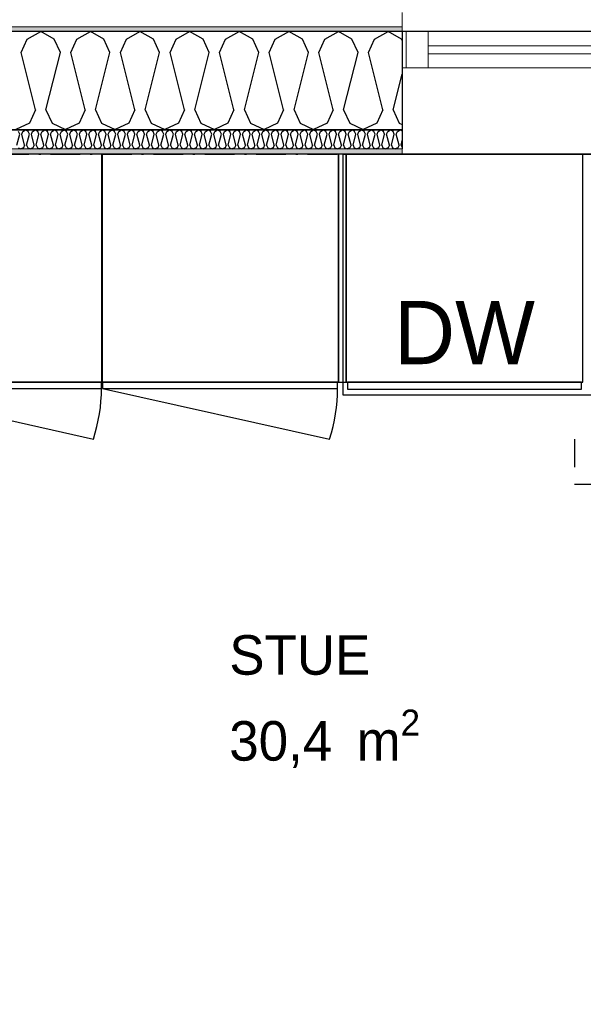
# Model space of a CAD drawing. Header units: millimetres. Extents: x -150 to 340931, y -1115 to 365939.
# Tile 139 of 253: x 290183 to 291608, y 354230 to 356721. Entities that reach past the tile are written whole.
import ezdxf
from ezdxf.enums import TextEntityAlignment as Align

# ---------------------------------------------------------------- set-up
doc = ezdxf.new("R2010")
doc.units = ezdxf.units.MM
doc.header["$LTSCALE"] = 0.5
doc.header["$MEASUREMENT"] = 0
for name, pattern in [('Akselinje', [1500, 1000, -200, 100, -200]), ('Over snittplan', [260, 150, -50, 10, -50]), ('PLINE', [0]), ('Små Stiplet', [282.222222, 141.111111, -141.111111])]:
    doc.linetypes.add(name, pattern=pattern)
for name, color, linetype in [('232- Ikke-bærende yttervegger (Skravur)(Nye konstruksjoner)', 7, 'Continuous'), ('232- Ikke-bærende yttervegger(Nye konstruksjoner)', 7, 'Continuous'), ('244- Vinduer_ dører_ foldevegger(Nye konstruksjoner)', 7, 'Continuous'), ('255- Gulvoverflate(Nye konstruksjoner)', 7, 'Continuous'), ('273- Kjøkkeninnredning(Nye konstruksjoner)', 7, 'Continuous'), ('82-- Modullinjer(Nye konstruksjoner)', 7, 'Continuous'), ('842-M___1_50 Målsetting bygning(Nye konstruksjoner)', 7, 'Continuous'), ('862- M___Nettoareal(Nye konstruksjoner)', 7, 'Continuous'), ('862- M___Nettoareal(Polylinje)(Nye konstruksjoner)', 7, 'Continuous'), ('862- M___Nettoareal(Tekst)(Nye konstruksjoner)', 7, 'Continuous'), ('878- Annen overflate_visuell informasjon(Nye konstruksjoner)', 7, 'Continuous')]:
    doc.layers.add(name, color=color, linetype=linetype)
for name, color, linetype, lineweight in [('234- Vinduer_ dører_ porter(Nye konstruksjoner)', 7, 'Continuous', 0), ('235- Utvendig kledning og overflate(Nye konstruksjoner)', 7, 'Continuous', 0), ('236- Innvendig kledning og overflate(Nye konstruksjoner)', 7, 'Continuous', 0)]:
    doc.layers.add(name, color=color, linetype=linetype, lineweight=lineweight)
doc.styles.add('GENERATED_STYLE_1', font='txt')
doc.styles.add('GENERATED_STYLE_2', font='txt')
doc.styles.add('GENERATED_STYLE_3', font='arial.ttf')
doc.styles.add('GENERATED_STYLE_5', font='arial.ttf')
doc.dimstyles.new('GENERATED_STYLE__1', dxfattribs={"dimtxt": 100, "dimasz": 95, "dimexe": 0.18, "dimexo": 0.0625, "dimgap": 0, "dimtad": 1, "dimtih": 1, "dimtoh": 1, "dimdec": 0, "dimzin": 0, "dimdsep": 46, "dimtxsty": 'GENERATED_STYLE_3', "dimblk": 'ARROWHEAD_6', "dimblk1": 'ARROWHEAD_6', "dimblk2": 'ARROWHEAD_6', "dimcen": 0.09, "dimse1": 1, "dimse2": 1, "dimclrd": 256, "dimclre": 256, "dimclrt": 256, "dimadec": 1, "dimazin": 0, "dimtfac": 1, "dimtdec": 4, "dimtmove": 0, "dimatfit": 3, "dimfxl": 1, "dimtolj": 1, "dimtzin": 0, "dimarcsym": 0})
pattern_1 = [(0, (0, 0), (0, 43.30127), [0, -25]), (0, (12.5, 21.65), (0, 43.30127), [0, -25])]

# ---------------------------------------------------------------- blocks, each defined once
blk = doc.blocks.new('LEILIGHET 7__2', base_point=(292118.6, 348580.7))
at = {"layer": '862- M___Nettoareal(Polylinje)(Nye konstruksjoner)', "linetype": 'PLINE', "flags": 128}
blk.add_lwpolyline([(294391, 356380.7), (286261, 356380.7), (286261, 348080.7), (289576, 348080.7), (289576, 349780.7), (294391, 349780.7)], close=True, dxfattribs=at)
at = {"layer": '862- M___Nettoareal(Tekst)(Nye konstruksjoner)', "style": 'GENERATED_STYLE_1'}
for tag, p in [('DUMMY_861', (288348.8, 358188.6)), ('ROOM_NAME', (287614.6, 358138.8)), ('DUMMY_862', (287614.6, 358000.4))]:
    blk.add_attdef(tag, text='', height=100, dxfattribs=at).set_placement(p, align=Align.TOP_LEFT)
blk = doc.blocks.new('STUE__37', base_point=(290949.5, 355025.2))
at = {"layer": '862- M___Nettoareal(Polylinje)(Nye konstruksjoner)', "linetype": 'PLINE', "flags": 128}
blk.add_lwpolyline([(289700, 349780.7), (294305, 349780.7), (294305, 356380.7), (289700, 356380.7), (289700, 355490.7), (289700, 354480.7)], close=True, dxfattribs=at)
at = {"layer": '862- M___Nettoareal(Tekst)(Nye konstruksjoner)', "insert": (290712.8, 354975.4), "char_height": 100, "attachment_point": 1, "style": 'GENERATED_STYLE_1'}
blk.add_mtext('\\A1;{\\pql;\\pt0,2300;\\fAvenir Light|b0|i0|c0|p0;\\W1.000000;30,4\\fAvenir Light|b0|i0|c0|p0;\\W1.000000;\\A1{\\H.66x;\\S^  ;}\\fAvenir Light|b0|i0|c0|p0;\\W1.000000; m\\fAvenir Light|b0|i0|c0|p0;\\W1.000000;\\A1{\\H.66x;\\S2^  ;}}', dxfattribs=at)
at = {"layer": '862- M___Nettoareal(Tekst)(Nye konstruksjoner)', "style": 'GENERATED_STYLE_1'}
for tag, p in [('DUMMY_861', (291186.2, 355213.4)), ('ROOM_NAME', (290712.8, 355163.6)), ('DUMMY_862', (290712.8, 355025.2))]:
    blk.add_attdef(tag, text='', height=100, dxfattribs=at).set_placement(p, align=Align.TOP_LEFT)
blk = doc.blocks.new('*X84')
at = {"layer": '232- Ikke-bærende yttervegger (Skravur)(Nye konstruksjoner)', "linetype": 'PLINE'}
for p, q in [((290175.9, 356403.3), (290182.9, 356431.4)), ((290182.9, 356431.4), (290180, 356437.9)), ((290188, 356431.4), (290191, 356437.9)), ((290195.1, 356403.3), (290188, 356431.4)), ((290191, 356437.9), (290197.6, 356441.6)), ((290204.3, 356437.9), (290197.6, 356441.6)), ((290200.2, 356403.3), (290207.2, 356431.4)), ((290207.2, 356431.4), (290204.3, 356437.9)), ((290212.3, 356431.4), (290215.3, 356437.9)), ((290219.4, 356403.3), (290212.3, 356431.4)), ((290215.3, 356437.9), (290221.9, 356441.6)), ((290228.5, 356437.9), (290221.9, 356441.6)), ((290224.5, 356403.3), (290231.5, 356431.4)), ((290231.5, 356431.4), (290228.5, 356437.9)), ((290236.6, 356431.4), (290239.6, 356437.9)), ((290243.6, 356403.3), (290236.6, 356431.4)), ((290239.6, 356437.9), (290246.2, 356441.6)), ((290252.8, 356437.9), (290246.2, 356441.6)), ((290248.7, 356403.3), (290255.8, 356431.4)), ((290255.8, 356431.4), (290252.8, 356437.9)), ((290260.9, 356431.4), (290263.8, 356437.9)), ((290267.9, 356403.3), (290260.9, 356431.4)), ((290263.8, 356437.9), (290270.5, 356441.6)), ((290277.1, 356437.9), (290270.5, 356441.6)), ((290273, 356403.3), (290280.1, 356431.4)), ((290280.1, 356431.4), (290277.1, 356437.9)), ((290285.2, 356431.4), (290288.1, 356437.9)), ((290292.2, 356403.3), (290285.2, 356431.4)), ((290288.1, 356437.9), (290294.8, 356441.6)), ((290301.4, 356437.9), (290294.8, 356441.6)), ((290297.3, 356403.3), (290304.3, 356431.4)), ((290304.3, 356431.4), (290301.4, 356437.9)), ((290309.4, 356431.4), (290312.4, 356437.9)), ((290316.5, 356403.3), (290309.4, 356431.4)), ((290312.4, 356437.9), (290319, 356441.6)), ((290325.7, 356437.9), (290319, 356441.6)), ((290321.6, 356403.3), (290328.6, 356431.4)), ((290328.6, 356431.4), (290325.7, 356437.9)), ((290333.7, 356431.4), (290336.7, 356437.9)), ((290340.8, 356403.3), (290333.7, 356431.4)), ((290336.7, 356437.9), (290343.3, 356441.6)), ((290349.9, 356437.9), (290343.3, 356441.6)), ((290345.9, 356403.3), (290352.9, 356431.4)), ((290352.9, 356431.4), (290349.9, 356437.9)), ((290358, 356431.4), (290361, 356437.9)), ((290365, 356403.3), (290358, 356431.4)), ((290361, 356437.9), (290367.6, 356441.6)), ((290374.2, 356437.9), (290367.6, 356441.6)), ((290370.1, 356403.3), (290377.2, 356431.4)), ((290377.2, 356431.4), (290374.2, 356437.9)), ((290382.3, 356431.4), (290385.2, 356437.9)), ((290389.3, 356403.3), (290382.3, 356431.4)), ((290385.2, 356437.9), (290391.9, 356441.6)), ((290398.5, 356437.9), (290391.9, 356441.6)), ((290394.4, 356403.3), (290401.5, 356431.4)), ((290401.5, 356431.4), (290398.5, 356437.9)), ((290406.6, 356431.4), (290409.5, 356437.9)), ((290413.6, 356403.3), (290406.6, 356431.4)), ((290409.5, 356437.9), (290416.2, 356441.6)), ((290422.8, 356437.9), (290416.2, 356441.6)), ((290418.7, 356403.3), (290425.7, 356431.4)), ((290425.7, 356431.4), (290422.8, 356437.9)), ((290430.9, 356431.4), (290433.8, 356437.9)), ((290437.9, 356403.3), (290430.9, 356431.4)), ((290433.8, 356437.9), (290440.4, 356441.6)), ((290447.1, 356437.9), (290440.4, 356441.6)), ((290443, 356403.3), (290450, 356431.4)), ((290450, 356431.4), (290447.1, 356437.9)), ((290455.1, 356431.4), (290458.1, 356437.9)), ((290462.2, 356403.3), (290455.1, 356431.4)), ((290458.1, 356437.9), (290464.7, 356441.6)), ((290471.4, 356437.9), (290464.7, 356441.6)), ((290467.3, 356403.3), (290474.3, 356431.4)), ((290474.3, 356431.4), (290471.4, 356437.9)), ((290479.4, 356431.4), (290482.4, 356437.9)), ((290486.5, 356403.3), (290479.4, 356431.4)), ((290482.4, 356437.9), (290489, 356441.6)), ((290495.6, 356437.9), (290489, 356441.6)), ((290491.6, 356403.3), (290498.6, 356431.4)), ((290498.6, 356431.4), (290495.6, 356437.9)), ((290503.7, 356431.4), (290506.7, 356437.9)), ((290510.7, 356403.3), (290503.7, 356431.4)), ((290506.7, 356437.9), (290513.3, 356441.6)), ((290519.9, 356437.9), (290513.3, 356441.6)), ((290515.8, 356403.3), (290522.9, 356431.4)), ((290522.9, 356431.4), (290519.9, 356437.9)), ((290528, 356431.4), (290530.9, 356437.9)), ((290535, 356403.3), (290528, 356431.4)), ((290530.9, 356437.9), (290537.6, 356441.6)), ((290544.2, 356437.9), (290537.6, 356441.6)), ((290540.1, 356403.3), (290547.2, 356431.4)), ((290547.2, 356431.4), (290544.2, 356437.9)), ((290552.3, 356431.4), (290555.2, 356437.9)), ((290559.3, 356403.3), (290552.3, 356431.4)), ((290555.2, 356437.9), (290561.8, 356441.6)), ((290568.5, 356437.9), (290561.8, 356441.6)), ((290564.4, 356403.3), (290571.4, 356431.4)), ((290571.4, 356431.4), (290568.5, 356437.9)), ((290576.5, 356431.4), (290579.5, 356437.9)), ((290583.6, 356403.3), (290576.5, 356431.4)), ((290579.5, 356437.9), (290586.1, 356441.6)), ((290592.8, 356437.9), (290586.1, 356441.6)), ((290588.7, 356403.3), (290595.7, 356431.4)), ((290595.7, 356431.4), (290592.8, 356437.9)), ((290600.8, 356431.4), (290603.8, 356437.9)), ((290607.9, 356403.3), (290600.8, 356431.4)), ((290603.8, 356437.9), (290610.4, 356441.6)), ((290617, 356437.9), (290610.4, 356441.6)), ((290613, 356403.3), (290620, 356431.4)), ((290620, 356431.4), (290617, 356437.9)), ((290625.1, 356431.4), (290628.1, 356437.9)), ((290632.1, 356403.3), (290625.1, 356431.4)), ((290628.1, 356437.9), (290634.7, 356441.6)), ((290641.3, 356437.9), (290634.7, 356441.6)), ((290637.2, 356403.3), (290644.3, 356431.4)), ((290644.3, 356431.4), (290641.3, 356437.9)), ((290649.4, 356431.4), (290652.3, 356437.9)), ((290656.4, 356403.3), (290649.4, 356431.4)), ((290652.3, 356437.9), (290659, 356441.6)), ((290665.6, 356437.9), (290659, 356441.6)), ((290661.5, 356403.3), (290668.6, 356431.4)), ((290668.6, 356431.4), (290665.6, 356437.9)), ((290673.7, 356431.4), (290676.6, 356437.9)), ((290680.7, 356403.3), (290673.7, 356431.4)), ((290676.6, 356437.9), (290683.3, 356441.6)), ((290689.9, 356437.9), (290683.3, 356441.6)), ((290685.8, 356403.3), (290692.8, 356431.4)), ((290692.8, 356431.4), (290689.9, 356437.9)), ((290697.9, 356431.4), (290700.9, 356437.9)), ((290705, 356403.3), (290697.9, 356431.4)), ((290700.9, 356437.9), (290707.5, 356441.6)), ((290714.2, 356437.9), (290707.5, 356441.6)), ((290710.1, 356403.3), (290717.1, 356431.4)), ((290717.1, 356431.4), (290714.2, 356437.9)), ((290722.2, 356431.4), (290725.2, 356437.9)), ((290729.3, 356403.3), (290722.2, 356431.4)), ((290725.2, 356437.9), (290731.8, 356441.6)), ((290738.4, 356437.9), (290731.8, 356441.6)), ((290734.4, 356403.3), (290741.4, 356431.4)), ((290741.4, 356431.4), (290738.4, 356437.9)), ((290746.5, 356431.4), (290749.5, 356437.9)), ((290753.5, 356403.3), (290746.5, 356431.4)), ((290749.5, 356437.9), (290756.1, 356441.6)), ((290762.7, 356437.9), (290756.1, 356441.6)), ((290758.6, 356403.3), (290765.7, 356431.4)), ((290765.7, 356431.4), (290762.7, 356437.9)), ((290770.8, 356431.4), (290773.7, 356437.9)), ((290777.8, 356403.3), (290770.8, 356431.4)), ((290773.7, 356437.9), (290780.4, 356441.6)), ((290787, 356437.9), (290780.4, 356441.6)), ((290782.9, 356403.3), (290790, 356431.4)), ((290790, 356431.4), (290787, 356437.9)), ((290795.1, 356431.4), (290798, 356437.9)), ((290802.1, 356403.3), (290795.1, 356431.4)), ((290798, 356437.9), (290804.7, 356441.6)), ((290811.3, 356437.9), (290804.7, 356441.6)), ((290807.2, 356403.3), (290814.2, 356431.4)), ((290814.2, 356431.4), (290811.3, 356437.9)), ((290819.4, 356431.4), (290822.3, 356437.9)), ((290826.4, 356403.3), (290819.4, 356431.4)), ((290822.3, 356437.9), (290828.9, 356441.6)), ((290835.6, 356437.9), (290828.9, 356441.6)), ((290831.5, 356403.3), (290838.5, 356431.4)), ((290838.5, 356431.4), (290835.6, 356437.9)), ((290843.6, 356431.4), (290846.6, 356437.9)), ((290850.7, 356403.3), (290843.6, 356431.4)), ((290846.6, 356437.9), (290853.2, 356441.6)), ((290859.9, 356437.9), (290853.2, 356441.6)), ((290855.8, 356403.3), (290862.8, 356431.4)), ((290862.8, 356431.4), (290859.9, 356437.9)), ((290867.9, 356431.4), (290870.9, 356437.9)), ((290875, 356403.3), (290867.9, 356431.4)), ((290870.9, 356437.9), (290877.5, 356441.6)), ((290884.1, 356437.9), (290877.5, 356441.6)), ((290880.1, 356403.3), (290887.1, 356431.4)), ((290887.1, 356431.4), (290884.1, 356437.9)), ((290892.2, 356431.4), (290895.2, 356437.9)), ((290899.2, 356403.3), (290892.2, 356431.4)), ((290895.2, 356437.9), (290901.8, 356441.6)), ((290908.4, 356437.9), (290901.8, 356441.6)), ((290904.3, 356403.3), (290911.4, 356431.4)), ((290911.4, 356431.4), (290908.4, 356437.9)), ((290916.5, 356431.4), (290919.4, 356437.9)), ((290923.5, 356403.3), (290916.5, 356431.4)), ((290919.4, 356437.9), (290926.1, 356441.6)), ((290932.7, 356437.9), (290926.1, 356441.6)), ((290928.6, 356403.3), (290935.7, 356431.4)), ((290935.7, 356431.4), (290932.7, 356437.9)), ((290940.8, 356431.4), (290943.7, 356437.9)), ((290947.8, 356403.3), (290940.8, 356431.4)), ((290943.7, 356437.9), (290950.3, 356441.6)), ((290957, 356437.9), (290950.3, 356441.6)), ((290952.9, 356403.3), (290959.9, 356431.4)), ((290959.9, 356431.4), (290957, 356437.9)), ((290965, 356431.4), (290968, 356437.9)), ((290972.1, 356403.3), (290965, 356431.4)), ((290968, 356437.9), (290974.6, 356441.6)), ((290981.3, 356437.9), (290974.6, 356441.6)), ((290977.2, 356403.3), (290984.2, 356431.4)), ((290984.2, 356431.4), (290981.3, 356437.9)), ((290989.3, 356431.4), (290992.3, 356437.9)), ((290996.4, 356403.3), (290989.3, 356431.4)), ((290992.3, 356437.9), (290998.9, 356441.6)), ((291005.5, 356437.9), (290998.9, 356441.6)), ((291001.5, 356403.3), (291008.5, 356431.4)), ((291008.5, 356431.4), (291005.5, 356437.9)), ((291013.6, 356431.4), (291016.6, 356437.9)), ((291020.6, 356403.3), (291013.6, 356431.4)), ((291016.6, 356437.9), (291023.2, 356441.6)), ((291029.8, 356437.9), (291023.2, 356441.6)), ((291025.7, 356403.3), (291032.8, 356431.4)), ((291032.8, 356431.4), (291029.8, 356437.9)), ((291037.9, 356431.4), (291040.8, 356437.9)), ((291044.9, 356403.3), (291037.9, 356431.4)), ((291040.8, 356437.9), (291047.5, 356441.6)), ((291054.1, 356437.9), (291047.5, 356441.6)), ((291050, 356403.3), (291057.1, 356431.4)), ((291057.1, 356431.4), (291054.1, 356437.9)), ((291062.2, 356431.4), (291065.1, 356437.9)), ((291069.2, 356403.3), (291062.2, 356431.4)), ((291065.1, 356437.9), (291071.8, 356441.6)), ((291078.4, 356437.9), (291071.8, 356441.6)), ((291074.3, 356403.3), (291081.3, 356431.4)), ((291081.3, 356431.4), (291078.4, 356437.9)), ((291086.4, 356431.4), (291089.4, 356437.9)), ((291093.5, 356403.3), (291086.4, 356431.4)), ((291089.4, 356437.9), (291096, 356441.6)), ((291102.7, 356437.9), (291096, 356441.6)), ((291098.6, 356403.3), (291105.6, 356431.4)), ((291105.6, 356431.4), (291102.7, 356437.9)), ((291110.7, 356431.4), (291113.7, 356437.9)), ((291117.8, 356403.3), (291110.7, 356431.4)), ((291113.7, 356437.9), (291120.3, 356441.6)), ((291126.9, 356437.9), (291120.3, 356441.6)), ((291122.9, 356403.3), (291129.9, 356431.4)), ((291129.9, 356431.4), (291126.9, 356437.9)), ((291135, 356431.4), (291138, 356437.9)), ((291142, 356403.3), (291135, 356431.4)), ((291138, 356437.9), (291144.6, 356441.6)), ((291150, 356438.6), (291144.6, 356441.6)), ((290178.9, 356396.8), (290185.5, 356393.6)), ((290192.1, 356396.8), (290185.5, 356393.6)), ((290195.1, 356403.3), (290192.1, 356396.8)), ((290200.2, 356403.3), (290203.1, 356396.8)), ((290203.1, 356396.8), (290209.8, 356393.6)), ((290216.4, 356396.8), (290209.8, 356393.6)), ((290219.4, 356403.3), (290216.4, 356396.8)), ((290224.5, 356403.3), (290227.4, 356396.8)), ((290227.4, 356396.8), (290234, 356393.6)), ((290240.7, 356396.8), (290234, 356393.6)), ((290243.6, 356403.3), (290240.7, 356396.8)), ((290248.7, 356403.3), (290251.7, 356396.8)), ((290251.7, 356396.8), (290258.3, 356393.6)), ((290265, 356396.8), (290258.3, 356393.6)), ((290267.9, 356403.3), (290265, 356396.8)), ((290273, 356403.3), (290276, 356396.8)), ((290276, 356396.8), (290282.6, 356393.6)), ((290289.2, 356396.8), (290282.6, 356393.6)), ((290292.2, 356403.3), (290289.2, 356396.8)), ((290297.3, 356403.3), (290300.3, 356396.8)), ((290300.3, 356396.8), (290306.9, 356393.6)), ((290313.5, 356396.8), (290306.9, 356393.6)), ((290316.5, 356403.3), (290313.5, 356396.8)), ((290321.6, 356403.3), (290324.5, 356396.8)), ((290324.5, 356396.8), (290331.2, 356393.6)), ((290337.8, 356396.8), (290331.2, 356393.6)), ((290340.8, 356403.3), (290337.8, 356396.8)), ((290345.9, 356403.3), (290348.8, 356396.8)), ((290348.8, 356396.8), (290355.5, 356393.6)), ((290362.1, 356396.8), (290355.5, 356393.6)), ((290365, 356403.3), (290362.1, 356396.8)), ((290370.1, 356403.3), (290373.1, 356396.8)), ((290373.1, 356396.8), (290379.7, 356393.6)), ((290386.4, 356396.8), (290379.7, 356393.6)), ((290389.3, 356403.3), (290386.4, 356396.8)), ((290394.4, 356403.3), (290397.4, 356396.8)), ((290397.4, 356396.8), (290404, 356393.6)), ((290410.6, 356396.8), (290404, 356393.6)), ((290413.6, 356403.3), (290410.6, 356396.8)), ((290418.7, 356403.3), (290421.7, 356396.8)), ((290421.7, 356396.8), (290428.3, 356393.6)), ((290434.9, 356396.8), (290428.3, 356393.6)), ((290437.9, 356403.3), (290434.9, 356396.8)), ((290443, 356403.3), (290446, 356396.8)), ((290446, 356396.8), (290452.6, 356393.6)), ((290459.2, 356396.8), (290452.6, 356393.6)), ((290462.2, 356403.3), (290459.2, 356396.8)), ((290467.3, 356403.3), (290470.2, 356396.8)), ((290470.2, 356396.8), (290476.9, 356393.6)), ((290483.5, 356396.8), (290476.9, 356393.6)), ((290486.5, 356403.3), (290483.5, 356396.8)), ((290491.6, 356403.3), (290494.5, 356396.8)), ((290494.5, 356396.8), (290501.1, 356393.6)), ((290507.8, 356396.8), (290501.1, 356393.6)), ((290510.7, 356403.3), (290507.8, 356396.8)), ((290515.8, 356403.3), (290518.8, 356396.8)), ((290518.8, 356396.8), (290525.4, 356393.6)), ((290532.1, 356396.8), (290525.4, 356393.6)), ((290535, 356403.3), (290532.1, 356396.8)), ((290540.1, 356403.3), (290543.1, 356396.8)), ((290543.1, 356396.8), (290549.7, 356393.6)), ((290556.3, 356396.8), (290549.7, 356393.6)), ((290559.3, 356403.3), (290556.3, 356396.8)), ((290564.4, 356403.3), (290567.4, 356396.8)), ((290567.4, 356396.8), (290574, 356393.6)), ((290580.6, 356396.8), (290574, 356393.6)), ((290583.6, 356403.3), (290580.6, 356396.8)), ((290588.7, 356403.3), (290591.6, 356396.8)), ((290591.6, 356396.8), (290598.3, 356393.6)), ((290604.9, 356396.8), (290598.3, 356393.6)), ((290607.9, 356403.3), (290604.9, 356396.8)), ((290613, 356403.3), (290615.9, 356396.8)), ((290615.9, 356396.8), (290622.5, 356393.6)), ((290629.2, 356396.8), (290622.5, 356393.6)), ((290632.1, 356403.3), (290629.2, 356396.8)), ((290637.2, 356403.3), (290640.2, 356396.8)), ((290640.2, 356396.8), (290646.8, 356393.6)), ((290653.5, 356396.8), (290646.8, 356393.6)), ((290656.4, 356403.3), (290653.5, 356396.8)), ((290661.5, 356403.3), (290664.5, 356396.8)), ((290664.5, 356396.8), (290671.1, 356393.6)), ((290677.7, 356396.8), (290671.1, 356393.6)), ((290680.7, 356403.3), (290677.7, 356396.8)), ((290685.8, 356403.3), (290688.8, 356396.8)), ((290688.8, 356396.8), (290695.4, 356393.6)), ((290702, 356396.8), (290695.4, 356393.6)), ((290705, 356403.3), (290702, 356396.8)), ((290710.1, 356403.3), (290713, 356396.8)), ((290713, 356396.8), (290719.7, 356393.6)), ((290726.3, 356396.8), (290719.7, 356393.6)), ((290729.3, 356403.3), (290726.3, 356396.8)), ((290734.4, 356403.3), (290737.3, 356396.8)), ((290737.3, 356396.8), (290744, 356393.6)), ((290750.6, 356396.8), (290744, 356393.6)), ((290753.5, 356403.3), (290750.6, 356396.8)), ((290758.6, 356403.3), (290761.6, 356396.8)), ((290761.6, 356396.8), (290768.2, 356393.6)), ((290774.9, 356396.8), (290768.2, 356393.6)), ((290777.8, 356403.3), (290774.9, 356396.8)), ((290782.9, 356403.3), (290785.9, 356396.8)), ((290785.9, 356396.8), (290792.5, 356393.6)), ((290799.1, 356396.8), (290792.5, 356393.6)), ((290802.1, 356403.3), (290799.1, 356396.8)), ((290807.2, 356403.3), (290810.2, 356396.8)), ((290810.2, 356396.8), (290816.8, 356393.6)), ((290823.4, 356396.8), (290816.8, 356393.6)), ((290826.4, 356403.3), (290823.4, 356396.8)), ((290831.5, 356403.3), (290834.5, 356396.8)), ((290834.5, 356396.8), (290841.1, 356393.6)), ((290847.7, 356396.8), (290841.1, 356393.6)), ((290850.7, 356403.3), (290847.7, 356396.8)), ((290855.8, 356403.3), (290858.7, 356396.8)), ((290858.7, 356396.8), (290865.4, 356393.6)), ((290872, 356396.8), (290865.4, 356393.6)), ((290875, 356403.3), (290872, 356396.8)), ((290880.1, 356403.3), (290883, 356396.8)), ((290883, 356396.8), (290889.6, 356393.6)), ((290896.3, 356396.8), (290889.6, 356393.6)), ((290899.2, 356403.3), (290896.3, 356396.8)), ((290904.3, 356403.3), (290907.3, 356396.8)), ((290907.3, 356396.8), (290913.9, 356393.6)), ((290920.6, 356396.8), (290913.9, 356393.6)), ((290923.5, 356403.3), (290920.6, 356396.8)), ((290928.6, 356403.3), (290931.6, 356396.8)), ((290931.6, 356396.8), (290938.2, 356393.6)), ((290944.8, 356396.8), (290938.2, 356393.6)), ((290947.8, 356403.3), (290944.8, 356396.8)), ((290952.9, 356403.3), (290955.9, 356396.8)), ((290955.9, 356396.8), (290962.5, 356393.6)), ((290969.1, 356396.8), (290962.5, 356393.6)), ((290972.1, 356403.3), (290969.1, 356396.8)), ((290977.2, 356403.3), (290980.1, 356396.8)), ((290980.1, 356396.8), (290986.8, 356393.6)), ((290993.4, 356396.8), (290986.8, 356393.6)), ((290996.4, 356403.3), (290993.4, 356396.8)), ((291001.5, 356403.3), (291004.4, 356396.8)), ((291004.4, 356396.8), (291011.1, 356393.6)), ((291017.7, 356396.8), (291011.1, 356393.6)), ((291020.6, 356403.3), (291017.7, 356396.8)), ((291025.7, 356403.3), (291028.7, 356396.8)), ((291028.7, 356396.8), (291035.3, 356393.6)), ((291042, 356396.8), (291035.3, 356393.6)), ((291044.9, 356403.3), (291042, 356396.8)), ((291050, 356403.3), (291053, 356396.8)), ((291053, 356396.8), (291059.6, 356393.6)), ((291066.2, 356396.8), (291059.6, 356393.6)), ((291069.2, 356403.3), (291066.2, 356396.8)), ((291074.3, 356403.3), (291077.3, 356396.8)), ((291077.3, 356396.8), (291083.9, 356393.6)), ((291090.5, 356396.8), (291083.9, 356393.6)), ((291093.5, 356403.3), (291090.5, 356396.8)), ((291098.6, 356403.3), (291101.5, 356396.8)), ((291101.5, 356396.8), (291108.2, 356393.6)), ((291114.8, 356396.8), (291108.2, 356393.6)), ((291117.8, 356403.3), (291114.8, 356396.8)), ((291122.9, 356403.3), (291125.8, 356396.8)), ((291125.8, 356396.8), (291132.5, 356393.6)), ((291139.1, 356396.8), (291132.5, 356393.6)), ((291142, 356403.3), (291139.1, 356396.8)), ((291147.1, 356403.3), (291150, 356414.7)), ((291147.1, 356403.3), (291150, 356397))]:
    blk.add_line(p, q, dxfattribs=at)
blk = doc.blocks.new('*X92')
at = {"layer": '232- Ikke-bærende yttervegger (Skravur)(Nye konstruksjoner)', "linetype": 'PLINE'}
for p, q in [((290186.5, 356637.9), (290201.8, 356671.5)), ((290201.8, 356671.5), (290236.1, 356690.6)), ((290270.3, 356671.5), (290236.1, 356690.6)), ((290285.6, 356637.9), (290270.3, 356671.5)), ((290312, 356637.9), (290327.3, 356671.5)), ((290327.3, 356671.5), (290361.5, 356690.6)), ((290395.8, 356671.5), (290361.5, 356690.6)), ((290411.1, 356637.9), (290395.8, 356671.5)), ((290437.4, 356637.9), (290452.7, 356671.5)), ((290452.7, 356671.5), (290487, 356690.6)), ((290521.2, 356671.5), (290487, 356690.6)), ((290536.5, 356637.9), (290521.2, 356671.5)), ((290562.9, 356637.9), (290578.2, 356671.5)), ((290578.2, 356671.5), (290612.4, 356690.6)), ((290646.7, 356671.5), (290612.4, 356690.6)), ((290662, 356637.9), (290646.7, 356671.5)), ((290688.3, 356637.9), (290703.6, 356671.5)), ((290703.6, 356671.5), (290737.9, 356690.6)), ((290772.1, 356671.5), (290737.9, 356690.6)), ((290787.4, 356637.9), (290772.1, 356671.5)), ((290813.8, 356637.9), (290829.1, 356671.5)), ((290829.1, 356671.5), (290863.3, 356690.6)), ((290897.6, 356671.5), (290863.3, 356690.6)), ((290912.9, 356637.9), (290897.6, 356671.5)), ((290939.2, 356637.9), (290954.5, 356671.5)), ((290954.5, 356671.5), (290988.8, 356690.6)), ((291023.1, 356671.5), (290988.8, 356690.6)), ((291038.3, 356637.9), (291023.1, 356671.5)), ((291064.7, 356637.9), (291080, 356671.5)), ((291080, 356671.5), (291114.2, 356690.6)), ((291148.5, 356671.5), (291114.2, 356690.6)), ((291150, 356668.2), (291148.5, 356671.5)), ((290222.9, 356492.5), (290186.5, 356637.9)), ((290249.3, 356492.5), (290285.6, 356637.9)), ((290348.3, 356492.5), (290312, 356637.9)), ((290374.7, 356492.5), (290411.1, 356637.9)), ((290473.8, 356492.5), (290437.4, 356637.9)), ((290500.2, 356492.5), (290536.5, 356637.9)), ((290599.3, 356492.5), (290562.9, 356637.9)), ((290625.6, 356492.5), (290662, 356637.9)), ((290724.7, 356492.5), (290688.3, 356637.9)), ((290751.1, 356492.5), (290787.4, 356637.9)), ((290850.2, 356492.5), (290813.8, 356637.9)), ((290876.5, 356492.5), (290912.9, 356637.9)), ((290975.6, 356492.5), (290939.2, 356637.9)), ((291002, 356492.5), (291038.3, 356637.9)), ((291101.1, 356492.5), (291064.7, 356637.9)), ((291127.4, 356492.5), (291150, 356582.8)), ((290222.9, 356492.5), (290207.6, 356458.9)), ((290249.3, 356492.5), (290264.5, 356458.9)), ((290348.3, 356492.5), (290333.1, 356458.9)), ((290374.7, 356492.5), (290390, 356458.9)), ((290473.8, 356492.5), (290458.5, 356458.9)), ((290500.2, 356492.5), (290515.4, 356458.9)), ((290599.3, 356492.5), (290584, 356458.9)), ((290625.6, 356492.5), (290640.9, 356458.9)), ((290724.7, 356492.5), (290709.4, 356458.9)), ((290751.1, 356492.5), (290766.4, 356458.9)), ((290850.2, 356492.5), (290834.9, 356458.9)), ((290876.5, 356492.5), (290891.8, 356458.9)), ((290975.6, 356492.5), (290960.3, 356458.9)), ((291002, 356492.5), (291017.3, 356458.9)), ((291101.1, 356492.5), (291085.8, 356458.9)), ((291127.4, 356492.5), (291142.7, 356458.9)), ((290207.6, 356458.9), (290173.3, 356442.6)), ((290264.5, 356458.9), (290298.8, 356442.6)), ((290333.1, 356458.9), (290298.8, 356442.6)), ((290390, 356458.9), (290424.3, 356442.6)), ((290458.5, 356458.9), (290424.3, 356442.6)), ((290515.4, 356458.9), (290549.7, 356442.6)), ((290584, 356458.9), (290549.7, 356442.6)), ((290640.9, 356458.9), (290675.2, 356442.6)), ((290709.4, 356458.9), (290675.2, 356442.6)), ((290766.4, 356458.9), (290800.6, 356442.6)), ((290834.9, 356458.9), (290800.6, 356442.6)), ((290891.8, 356458.9), (290926.1, 356442.6)), ((290960.3, 356458.9), (290926.1, 356442.6)), ((291017.3, 356458.9), (291051.5, 356442.6)), ((291085.8, 356458.9), (291051.5, 356442.6)), ((291142.7, 356458.9), (291150, 356455.4))]:
    blk.add_line(p, q, dxfattribs=at)
blk = doc.blocks.new('Vindu[4]')
at = {"layer": '234- Vinduer_ dører_ porter(Nye konstruksjoner)', "linetype": 'PLINE'}
for p, q in [((291150, 356690.6), (291160, 356690.6)), ((291160, 356690.6), (291216, 356690.6)), ((291160, 356598.6), (291160, 356690.6)), ((291216, 356690.6), (291216, 356598.6)), ((291216, 356690.6), (292594, 356690.6)), ((291216, 356654.6), (292594, 356654.6)), ((292594, 356634.6), (291216, 356634.6)), ((291160, 356598.6), (291150, 356598.6)), ((291216, 356598.6), (291160, 356598.6)), ((292594, 356598.6), (291216, 356598.6)), ((291150, 356380.6), (292660, 356380.6))]:
    blk.add_line(p, q, dxfattribs=at)
at = {"layer": '235- Utvendig kledning og overflate(Nye konstruksjoner)', "linetype": 'PLINE'}
for p, q in [((291150, 356738.6), (291150, 356702.6)), ((291150, 356702.6), (291150, 356690.6))]:
    blk.add_line(p, q, dxfattribs=at)
at = {"layer": '236- Innvendig kledning og overflate(Nye konstruksjoner)', "linetype": 'PLINE'}
for p, q in [((291150, 356442.6), (291150, 356441.6)), ((291150, 356393.6), (291150, 356380.6))]:
    blk.add_line(p, q, dxfattribs=at)
at = {"layer": '244- Vinduer_ dører_ foldevegger(Nye konstruksjoner)', "linetype": 'PLINE'}
for p, q in [((291150, 356690.6), (291150, 356598.6)), ((291150, 356690.6), (291150, 356598.6)), ((291150, 356598.6), (291150, 356442.6)), ((291150, 356441.6), (291150, 356393.6))]:
    blk.add_line(p, q, dxfattribs=at)
blk = doc.blocks.new('Standard grid marker[81]', base_point=(305734.8, 356690.6))
at = {"layer": '82-- Modullinjer(Nye konstruksjoner)', "linetype": 'Akselinje'}
blk.add_line((305534.8, 356690.6), (271734.8, 356690.6), dxfattribs=at)
at = {"layer": '82-- Modullinjer(Nye konstruksjoner)', "style": 'GENERATED_STYLE_5'}
for tag, p in [('AC_MarkerText_1_1', (271409.8, 356744.3)), ('AC_MarkerText_1_0', (305859.8, 356744.3))]:
    blk.add_attdef(tag, text='', height=100, rotation=360, dxfattribs=at).set_placement(p, align=Align.TOP_CENTER)
blk = doc.blocks.new('7.05.03 Cabinet with one oven[254]', base_point=(290390, 355803.7))
at = {"layer": '273- Kjøkkeninnredning(Nye konstruksjoner)', "linetype": 'PLINE'}
blk.add_line((290392.4, 355787.7), (290966.2, 355659.7), dxfattribs=at)
at = {"layer": '273- Kjøkkeninnredning(Nye konstruksjoner)', "linetype": 'PLINE', "flags": 128}
for points in [[(290390, 355803.7), (290989, 355803.7), (290989, 356380.7), (290390, 356380.7)], [(290392.4, 355803.7), (290392.4, 355787.7), (290986.6, 355787.7), (290986.6, 355803.7)]]:
    blk.add_lwpolyline(points, close=True, dxfattribs=at)
at = {"layer": '273- Kjøkkeninnredning(Nye konstruksjoner)', "linetype": 'PLINE'}
blk.add_ellipse((290387.6, 355787.7), major_axis=(599, 0), ratio=0.825718, start_param=6.021386, end_param=6.283185, dxfattribs=at)
blk = doc.blocks.new('7.05.08 Cabinet for integrated fridge[255]', base_point=(289793, 355803.7))
at = {"layer": '273- Kjøkkeninnredning(Nye konstruksjoner)', "linetype": 'PLINE'}
blk.add_line((289795.4, 355787.7), (290369.2, 355659.7), dxfattribs=at)
at = {"layer": '273- Kjøkkeninnredning(Nye konstruksjoner)', "linetype": 'PLINE', "flags": 128}
for points in [[(289793, 355803.7), (290392, 355803.7), (290392, 356380.7), (289793, 356380.7)], [(289795.4, 355803.7), (289795.4, 355787.7), (290389.6, 355787.7), (290389.6, 355803.7)]]:
    blk.add_lwpolyline(points, close=True, dxfattribs=at)
at = {"layer": '273- Kjøkkeninnredning(Nye konstruksjoner)', "linetype": 'PLINE'}
blk.add_ellipse((289790.6, 355787.7), major_axis=(599, 0), ratio=0.825718, start_param=6.021386, end_param=6.283185, dxfattribs=at)
blk = doc.blocks.new('7.01.11 Dishwasher[256]', base_point=(291008, 355803.7))
at = {"layer": '273- Kjøkkeninnredning(Nye konstruksjoner)', "linetype": 'PLINE', "flags": 128}
for points in [[(291008, 355803.7), (291607, 355803.7), (291607, 356380.7), (291008, 356380.7)], [(291012, 355803.7), (291012, 355785.7), (291603.1, 355785.7), (291603.1, 355803.7)]]:
    blk.add_lwpolyline(points, close=True, dxfattribs=at)
at = {"layer": '273- Kjøkkeninnredning(Nye konstruksjoner)', "linetype": 'PLINE', "style": 'GENERATED_STYLE_2'}
blk.add_attdef('txt', text='', height=160, dxfattribs=at).set_placement((291307.5, 355929.2), align=Align.MIDDLE_CENTER)
blk = doc.blocks.new('7.06.01 Worktop[259]', base_point=(293695, 355770.7))
at = {"layer": '273- Kjøkkeninnredning(Nye konstruksjoner)', "linetype": 'PLINE'}
for p, q in [((291001, 355770.7), (291001, 356380.7)), ((291001, 356380.7), (293695, 356380.7)), ((293695, 355770.7), (291001, 355770.7))]:
    blk.add_line(p, q, dxfattribs=at)
blk = doc.blocks.new('7.01.21 Cabinet Side[289]', base_point=(290989, 355803.7))
at = {"layer": '273- Kjøkkeninnredning(Nye konstruksjoner)', "linetype": 'PLINE'}
for p, q in [((291008, 356380.7), (290989, 356380.7)), ((290989, 356380.7), (290989, 355803.7)), ((291008, 355803.7), (291008, 356380.7)), ((290989, 355803.7), (291008, 355803.7))]:
    blk.add_line(p, q, dxfattribs=at)
blk = doc.blocks.new('*D774')
at = {"layer": '842-M___1_50 Målsetting bygning(Nye konstruksjoner)', "linetype": 'PLINE'}
for p, q in [((276294.5, 363585.1), (276294.5, 363772.6)), ((335668.8, 363585.1), (335668.8, 363772.6)), ((276344.5, 363728.9), (276244.5, 363628.9)), ((335618.8, 363628.9), (335718.8, 363728.9)), ((276219.5, 363678.9), (276294.5, 363678.9)), ((276294.5, 363678.9), (335668.8, 363678.9)), ((335668.8, 363678.9), (335743.8, 363678.9))]:
    blk.add_line(p, q, dxfattribs=at)
at = {"layer": '842-M___1_50 Målsetting bygning(Nye konstruksjoner)', "insert": (305772, 363698.9), "char_height": 100, "attachment_point": 7, "style": 'GENERATED_STYLE_3'}
blk.add_mtext('\\A1;{\\pql;\\fArial|b0|i0|c0|p0;\\W1.000000;59\xa0374}', dxfattribs=at)
blk = doc.blocks.new('ARROWHEAD_6')
at = {"linetype": 'Continuous'}
for p, q in [((-0.5, -0.5), (0.5, 0.5)), ((0, 0), (-1, 0))]:
    blk.add_line(p, q, dxfattribs=at)

msp = doc.modelspace()

# ---------------------------------------------------------------- hatches: boundary and pattern name
at = {"layer": '232- Ikke-bærende yttervegger (Skravur)(Nye konstruksjoner)', "linetype": 'Continuous'}
h = msp.add_hatch(dxfattribs=at)
h.set_pattern_fill('Prikker_tett', color=256, style=0, pattern_type=2)
h.set_pattern_definition(pattern_1)
h.paths.add_polyline_path([(288666.8, 356690.6), (291150, 356690.6), (291150, 356702.6), (288666.8, 356702.6)])
msp.add_hatch(color=256, dxfattribs=at).paths.add_polyline_path([(288666.8, 356441.6), (291150, 356441.6), (291150, 356442.6), (288666.8, 356442.6)])
h = msp.add_hatch(dxfattribs=at)
h.set_pattern_fill('Prikker_tett', color=256, style=0, pattern_type=2)
h.set_pattern_definition(pattern_1)
h.paths.add_polyline_path([(288666.8, 356393.6), (288666.8, 356380.6), (291150, 356380.6), (291150, 356393.6)])

# ---------------------------------------------------------------- linework, layer by layer
at = {"layer": '232- Ikke-bærende yttervegger(Nye konstruksjoner)', "linetype": 'PLINE'}
for p, q in [((291150, 356690.6), (288666.8, 356690.6)), ((291150, 356690.6), (291150, 356598.6)), ((291150, 356598.6), (291150, 356442.6)), ((288666.8, 356442.6), (291150, 356442.6)), ((288666.8, 356441.6), (291150, 356441.6)), ((291150, 356441.6), (291150, 356393.6))]:
    msp.add_line(p, q, dxfattribs=at)
at = {"layer": '232- Ikke-bærende yttervegger(Nye konstruksjoner)', "linetype": 'Over snittplan', "flags": 128}
msp.add_lwpolyline([(277911, 356380.6), (302741, 356380.6)], dxfattribs=at)
at = {"layer": '235- Utvendig kledning og overflate(Nye konstruksjoner)', "linetype": 'PLINE'}
for p, q in [((291150, 356738.6), (291150, 356702.6)), ((291150, 356702.6), (288666.8, 356702.6)), ((291150, 356702.6), (291150, 356690.6))]:
    msp.add_line(p, q, dxfattribs=at)
at = {"layer": '236- Innvendig kledning og overflate(Nye konstruksjoner)', "linetype": 'PLINE'}
for p, q in [((291150, 356442.6), (291150, 356441.6)), ((288666.8, 356393.6), (291150, 356393.6)), ((291150, 356393.6), (291150, 356380.6))]:
    msp.add_line(p, q, dxfattribs=at)
at = {"layer": '236- Innvendig kledning og overflate(Nye konstruksjoner)', "linetype": 'PLINE', "flags": 128}
msp.add_lwpolyline([(288666.8, 356380.6), (291150, 356380.6)], dxfattribs=at)
at = {"layer": '255- Gulvoverflate(Nye konstruksjoner)', "linetype": 'PLINE', "flags": 128}
msp.add_lwpolyline([(277601, 356690.6), (277601, 347770.7), (281536, 347770.7), (281536, 349470.7), (285893, 349470.7), (285893, 347770.7), (289886, 347770.7), (289886, 349470.7), (294243, 349470.7), (294243, 347770.7), (298236, 347770.7), (298236, 349470.7), (303051, 349470.7), (303051, 356690.6)], close=True, dxfattribs=at)
at = {"layer": '878- Annen overflate_visuell informasjon(Nye konstruksjoner)', "linetype": 'Små Stiplet'}
msp.add_lwpolyline([(291585.5, 355659.6), (291585.5, 355545.6), (293402.6, 355545.6), (293402.6, 355659.6)], dxfattribs=at)

# ---------------------------------------------------------------- block references
at = {"layer": '232- Ikke-bærende yttervegger(Nye konstruksjoner)'}
for name in ['*X92', '*X84']:
    msp.add_blockref(name, (0, 0), dxfattribs=at)
at = {"layer": '244- Vinduer_ dører_ foldevegger(Nye konstruksjoner)', "linetype": 'PLINE'}
msp.add_blockref('Vindu[4]', (0, 0), dxfattribs=at)
at = {"layer": '273- Kjøkkeninnredning(Nye konstruksjoner)', "linetype": 'PLINE'}
for name, p in [('7.05.08 Cabinet for integrated fridge[255]', (289793, 355803.7)), ('7.05.03 Cabinet with one oven[254]', (290390, 355803.7)), ('7.01.21 Cabinet Side[289]', (290989, 355803.7)), ('7.06.01 Worktop[259]', (293695, 355770.7))]:
    msp.add_blockref(name, p, dxfattribs=at)
ref = msp.add_blockref('7.01.11 Dishwasher[256]', (291008, 355803.7), dxfattribs=at)
ref.add_attrib('txt', 'DW', dxfattribs={"color": 7, "linetype": 'PLINE', "height": 160, "style": 'GENERATED_STYLE_2'}).set_placement((291307.5, 355929.2), align=Align.MIDDLE_CENTER)
at = {"layer": '82-- Modullinjer(Nye konstruksjoner)', "linetype": 'PLINE'}
msp.add_blockref('Standard grid marker[81]', (305734.8, 356690.6), dxfattribs=at)
at = {"layer": '862- M___Nettoareal(Nye konstruksjoner)', "linetype": 'Continuous'}
msp.add_blockref('LEILIGHET 7__2', (292118.6, 348580.7), dxfattribs=at)
ref = msp.add_blockref('STUE__37', (290949.5, 355025.2), dxfattribs=at)
ref.add_attrib('ROOM_NAME', 'STUE', dxfattribs={"layer": '862- M___Nettoareal(Tekst)(Nye konstruksjoner)', "color": 7, "height": 100, "style": 'GENERATED_STYLE_1'}).set_placement((290712.8, 355163.6), align=Align.TOP_LEFT)

# ---------------------------------------------------------------- dimensions: what is measured, and where the dimension line sits
at = {"layer": '842-M___1_50 Målsetting bygning(Nye konstruksjoner)', "linetype": 'Continuous'}
dim = msp.add_linear_dim(base=(335668.8, 363678.9), p1=(276294.5, 358685.2), p2=(335668.8, 339845.1), dimstyle='GENERATED_STYLE__1', dxfattribs=at)
dim.commit()
dim.dimension.update_dxf_attribs({"geometry": '*D774', "text_midpoint": (305981.5, 363748.9), "dimtype": 160})

doc.saveas('drawing.dxf')
